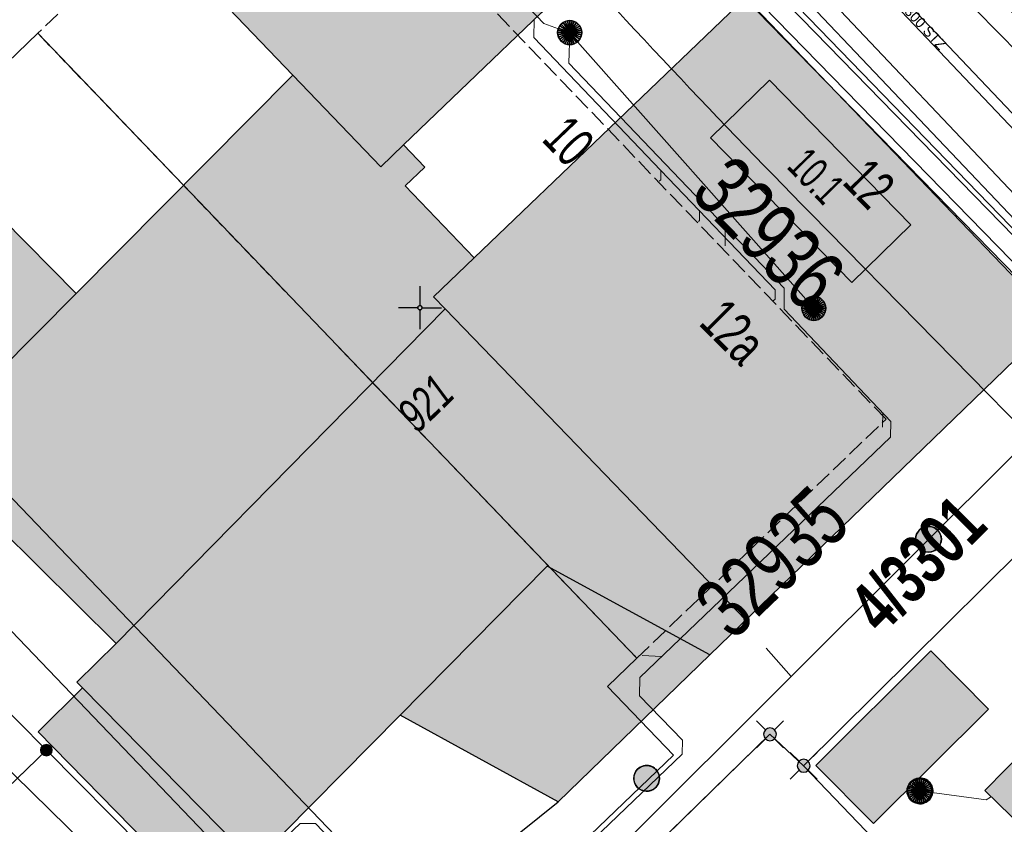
# Model space of a CAD drawing. Header units: metres. Extents: x 2695560 to 2696939, y 1260529 to 1262050.
# Tile 145 of 256: x 2695714 to 2695743, y 1260885 to 1260908. Entities that reach past the tile are written whole.
import ezdxf

# ---------------------------------------------------------------- set-up
doc = ezdxf.new("R2010")
doc.units = ezdxf.units.M
doc.linetypes.add('AUSGEZOGEN', pattern=[0])
doc.linetypes.add('STRICHLINIE_S4', pattern=[0.66, 0.5, -0.16])
for name, color, linetype in [('XR$1$AV_Gebäudeflächen (BB)', 7, 'AUSGEZOGEN'), ('XR$1$AV_Grenzpunkte', 7, 'AUSGEZOGEN'), ('XR$1$AV_Grundstück-Nr.', 7, 'AUSGEZOGEN'), ('XR$1$AV_Haus-Nr.', 7, 'AUSGEZOGEN'), ('XR$1$AV_Koordinatennetzpunkte', 7, 'AUSGEZOGEN'), ('XR$1$AV_Linien (BB)', 7, 'AUSGEZOGEN'), ('XR$1$AV_Linien (EO)', 7, 'AUSGEZOGEN'), ('XR$1$AV_Proj. EO-Gebäude', 7, 'AUSGEZOGEN'), ('XR$1$AV_Proj. Gebäude', 7, 'AUSGEZOGEN'), ('XR$1$AV_Proj. Gebäude-ID', 7, 'AUSGEZOGEN'), ('XR$1$AV_Proj. Haus-Nr.', 7, 'AUSGEZOGEN'), ('XR$1$AV_Proj. ut. Gebäude', 7, 'AUSGEZOGEN'), ('XR$1$AV_Versicherung-Nr.', 7, 'AUSGEZOGEN'), ('XR$1$AW_LK_Schachtdeckel', 24, 'AUSGEZOGEN'), ('XR$1$Liegenschaftsgrenzen', 7, 'AUSGEZOGEN'), ('XR$1$PFAV', 255, 'AUSGEZOGEN'), ('XR$1$PFAW', 255, 'AUSGEZOGEN'), ('XR$1$RP_Abstandslinie', 7, 'AUSGEZOGEN')]:
    doc.layers.add(name, color=color, linetype=linetype)
for name, color, linetype, lineweight in [('XR$2$ABW-Linie-R-genau', 4, 'AUSGEZOGEN', 18), ('XR$2$ABW-LinieFlaeche-R-genau', 4, 'AUSGEZOGEN', 18), ('XR$2$ABW-Punkt', 6, 'AUSGEZOGEN', 18), ('XR$2$ELE-Flaeche-oberirdisch', 1, 'AUSGEZOGEN', 18), ('XR$2$GAS-Linie-genau', 12, 'AUSGEZOGEN', 18), ('XR$2$KOM-Linie-U-genau', 91, 'AUSGEZOGEN', 18), ('XR$2$KOM-LinieFlaeche-U-genau', 91, 'AUSGEZOGEN', 18), ('XR$2$WAS-Linie-genau', 5, 'AUSGEZOGEN', 18), ('XR$2$WEI-Text', 59, 'AUSGEZOGEN', 18)]:
    doc.layers.add(name, color=color, linetype=linetype, lineweight=lineweight)
doc.styles.add('ARIAL', font='arial.ttf')
doc.styles.add('TXT', font='txt')

# ---------------------------------------------------------------- blocks, each defined once
blk = doc.blocks.new('BWAV19')
at = {"layer": 'XR$1$PFAV', "transparency": 33554687}
blk.add_hatch(color=7, dxfattribs=at).paths.add_polyline_path([(0, 0.24), (-0.024, 0.239), (-0.048, 0.235), (-0.072, 0.229), (-0.095, 0.221), (-0.116, 0.21), (-0.137, 0.197), (-0.156, 0.182), (-0.174, 0.165), (-0.19, 0.147), (-0.204, 0.127), (-0.215, 0.106), (-0.225, 0.083), (-0.232, 0.06), (-0.237, 0.036), (-0.24, 0.012), (-0.24, -0.012), (-0.237, -0.036), (-0.232, -0.06), (-0.225, -0.083), (-0.215, -0.106), (-0.204, -0.127), (-0.19, -0.147), (-0.174, -0.165), (-0.156, -0.182), (-0.137, -0.197), (-0.116, -0.21), (-0.095, -0.221), (-0.072, -0.229), (-0.048, -0.235), (-0.024, -0.239), (0, -0.24), (0.024, -0.239), (0.048, -0.235), (0.072, -0.229), (0.095, -0.221), (0.116, -0.21), (0.137, -0.197), (0.156, -0.182), (0.174, -0.165), (0.19, -0.147), (0.204, -0.127), (0.215, -0.106), (0.225, -0.083), (0.232, -0.06), (0.237, -0.036), (0.24, -0.012), (0.24, 0.012), (0.237, 0.036), (0.232, 0.06), (0.225, 0.083), (0.215, 0.106), (0.204, 0.127), (0.19, 0.147), (0.174, 0.165), (0.156, 0.182), (0.137, 0.197), (0.116, 0.21), (0.095, 0.221), (0.072, 0.229), (0.048, 0.235), (0.024, 0.239)])
at = {"color": 7, "transparency": 33554687}
for p, q in [((-0.5, 0.5), (-0.17, 0.17)), ((0.17, 0.17), (0.5, 0.5)), ((-0.5, -0.5), (-0.17, -0.17)), ((0.17, -0.17), (0.5, -0.5))]:
    blk.add_line(p, q, dxfattribs=at)
for start, end in [(90, 270), (270, 90)]:
    blk.add_arc((0, 0), 0.24, start, end, dxfattribs=at)
blk = doc.blocks.new('BAV15')
at = {"layer": 'XR$1$PFAV', "transparency": 33554687}
blk.add_hatch(color=7, dxfattribs=at).paths.add_polyline_path([(0.5, 0), (0.49, 0.101), (0.459, 0.197), (0.41, 0.286), (0.344, 0.362), (0.264, 0.424), (0.174, 0.469), (0.076, 0.494), (-0.025, 0.499), (-0.125, 0.484), (-0.22, 0.449), (-0.306, 0.395), (-0.379, 0.326), (-0.437, 0.243), (-0.477, 0.15), (-0.497, 0.051), (-0.497, -0.051), (-0.477, -0.15), (-0.437, -0.243), (-0.379, -0.326), (-0.306, -0.395), (-0.22, -0.449), (-0.125, -0.484), (-0.025, -0.499), (0.076, -0.494), (0.174, -0.469), (0.264, -0.424), (0.344, -0.362), (0.41, -0.286), (0.459, -0.197), (0.49, -0.101)])
at = {"color": 7, "transparency": 33554687}
for start, end in [(90, 270), (270, 90)]:
    blk.add_arc((0, 0), 0.5, start, end, dxfattribs=at)
at = {"layer": 'XR$1$PFAV', "transparency": 33554687}
blk.add_circle((0, 0), 0.5, dxfattribs=at)
blk = doc.blocks.new('BAV2041')
at = {"color": 7, "transparency": 33554687}
for p, q in [((0, 0.5), (0, 0.05)), ((-0.05, 0), (-0.5, 0)), ((0.05, 0), (0.5, 0)), ((0, -0.05), (0, -0.5))]:
    blk.add_line(p, q, dxfattribs=at)
blk.add_circle((0, 0), 0.05, dxfattribs=at)
for start, end in [(90, 270), (270, 90)]:
    blk.add_arc((0, 0), 0.05, start, end, dxfattribs=at)
blk = doc.blocks.new('COMPLEXOBJECT_1438')
at = {"layer": 'XR$1$RP_Abstandslinie', "color": 7, "linetype": 'AUSGEZOGEN', "transparency": 33554687}
blk.add_lwpolyline([(5740.169, 10869.471), (5754.48, 10884.31), (5736.38, 10902.74)], dxfattribs=at)
blk.add_arc((5936.629, 11099.556), 280.778, 219.41519, 224.50458, dxfattribs=at)
blk = doc.blocks.new('BAW2082')
at = {"layer": 'XR$1$PFAW', "transparency": 33554687}
blk.add_hatch(color=7, dxfattribs=at).paths.add_polyline_path([(0.509, -0.003), (0.499, 0.098), (0.469, 0.194), (0.42, 0.283), (0.354, 0.359), (0.274, 0.421), (0.183, 0.466), (0.085, 0.491), (-0.016, 0.496), (-0.116, 0.481), (-0.211, 0.446), (-0.297, 0.392), (-0.37, 0.323), (-0.428, 0.24), (-0.468, 0.147), (-0.488, 0.047), (-0.488, -0.054), (-0.468, -0.153), (-0.428, -0.246), (-0.37, -0.329), (-0.297, -0.398), (-0.211, -0.452), (-0.116, -0.487), (-0.016, -0.502), (0.085, -0.497), (0.183, -0.472), (0.274, -0.427), (0.354, -0.366), (0.42, -0.289), (0.469, -0.2), (0.499, -0.104)])
at = {"transparency": 33554687}
for start, end in [(91.1948, 268.8052), (268.8052, 91.1948)]:
    blk.add_arc((0.01, 0), 0.5, start, end, dxfattribs=at)
at = {"layer": 'XR$1$PFAW', "transparency": 33554687}
blk.add_circle((0.009, -0.003), 0.5, dxfattribs=at)
blk = doc.blocks.new('ABW-KONTROLLSCHACHT')
at = {"layer": 'XR$2$ABW-Punkt', "linetype": 'AUSGEZOGEN', "lineweight": 25, "transparency": 33554687}
for points in [[(-194, 291, 2500), (0, 0, 2500), (-247, 247, 2500)], [(-194, 291), (0, 0), (-247, 247)], [(-194, 291, 2500), (-194, 291), (-247, 247), (-247, 247, 2500)], [(-134, 323, 2500), (0, 0, 2500), (-194, 291, 2500)], [(-134, 323), (0, 0), (-194, 291)], [(-134, 323, 2500), (-134, 323), (-194, 291), (-194, 291, 2500)], [(-68, 343, 2500), (0, 0, 2500), (-134, 323, 2500)], [(-68, 343), (0, 0), (-134, 323)], [(-68, 343, 2500), (-68, 343), (-134, 323), (-134, 323, 2500)], [(0, 350, 2500), (0, 0, 2500), (-68, 343, 2500)], [(0, 350), (0, 0), (-68, 343)], [(0, 350, 2500), (0, 350), (-68, 343), (-68, 343, 2500)], [(68, 343, 2500), (0, 0, 2500), (0, 350, 2500)], [(68, 343), (0, 0), (0, 350)], [(68, 343, 2500), (68, 343), (0, 350), (0, 350, 2500)], [(134, 323, 2500), (0, 0, 2500), (68, 343, 2500)], [(134, 323), (0, 0), (68, 343)], [(194, 291, 2500), (0, 0, 2500), (134, 323, 2500)], [(194, 291), (0, 0), (134, 323)], [(247, 247, 2500), (0, 0, 2500), (194, 291, 2500)], [(247, 247), (0, 0), (194, 291)], [(134, 323, 2500), (134, 323), (68, 343), (68, 343, 2500)], [(194, 291, 2500), (194, 291), (134, 323), (134, 323, 2500)], [(247, 247, 2500), (247, 247), (194, 291), (194, 291, 2500)], [(-343, 68, 2500), (0, 0, 2500), (-350, 0, 2500)], [(-343, 68), (0, 0), (-350, 0)], [(-343, 68, 2500), (-343, 68), (-350, 0), (-350, 0, 2500)], [(-350, 0, 2500), (0, 0, 2500), (-343, -68, 2500)], [(-350, 0), (0, 0), (-343, -68)], [(-323, 134, 2500), (0, 0, 2500), (-343, 68, 2500)], [(-323, 134), (0, 0), (-343, 68)], [(-323, 134, 2500), (-323, 134), (-343, 68), (-343, 68, 2500)], [(-343, -68, 2500), (0, 0, 2500), (-323, -134, 2500)], [(-343, -68), (0, 0), (-323, -134)], [(-291, 194, 2500), (0, 0, 2500), (-323, 134, 2500)], [(-291, 194), (0, 0), (-323, 134)], [(-291, 194, 2500), (-291, 194), (-323, 134), (-323, 134, 2500)], [(-323, -134, 2500), (0, 0, 2500), (-291, -194, 2500)], [(-323, -134), (0, 0), (-291, -194)], [(-247, 247, 2500), (0, 0, 2500), (-291, 194, 2500)], [(-247, 247), (0, 0), (-291, 194)], [(-247, 247, 2500), (-247, 247), (-291, 194), (-291, 194, 2500)], [(-291, -194, 2500), (0, 0, 2500), (-247, -247, 2500)], [(-291, -194), (0, 0), (-247, -247)], [(-247, -247, 2500), (0, 0, 2500), (-194, -291, 2500)], [(-247, -247), (0, 0), (-194, -291)], [(-194, -291, 2500), (0, 0, 2500), (-134, -323, 2500)], [(-194, -291), (0, 0), (-134, -323)], [(-134, -323, 2500), (0, 0, 2500), (-68, -343, 2500)], [(-134, -323), (0, 0), (-68, -343)], [(-68, -343, 2500), (0, 0, 2500), (0, -350, 2500)], [(-68, -343), (0, 0), (0, -350)], [(291, 194, 2500), (0, 0, 2500), (247, 247, 2500)], [(291, 194), (0, 0), (247, 247)], [(323, 134, 2500), (0, 0, 2500), (291, 194, 2500)], [(323, 134), (0, 0), (291, 194)], [(343, 68, 2500), (0, 0, 2500), (323, 134, 2500)], [(343, 68), (0, 0), (323, 134)], [(350, 0, 2500), (0, 0, 2500), (343, 68, 2500)], [(350, 0), (0, 0), (343, 68)], [(0, -350, 2500), (0, 0, 2500), (68, -343, 2500)], [(68, -343, 2500), (0, 0, 2500), (134, -323, 2500)], [(134, -323, 2500), (0, 0, 2500), (194, -291, 2500)], [(194, -291, 2500), (0, 0, 2500), (247, -247, 2500)], [(247, -247, 2500), (0, 0, 2500), (291, -194, 2500)], [(291, -194, 2500), (0, 0, 2500), (323, -134, 2500)], [(323, -134, 2500), (0, 0, 2500), (343, -68, 2500)], [(343, -68, 2500), (0, 0, 2500), (350, 0, 2500)], [(0, -350), (0, 0), (68, -343)], [(68, -343), (0, 0), (134, -323)], [(134, -323), (0, 0), (194, -291)], [(194, -291), (0, 0), (247, -247)], [(247, -247), (0, 0), (291, -194)], [(291, -194), (0, 0), (323, -134)], [(323, -134), (0, 0), (343, -68)], [(343, -68), (0, 0), (350, 0)], [(291, 194, 2500), (291, 194), (247, 247), (247, 247, 2500)], [(323, 134, 2500), (323, 134), (291, 194), (291, 194, 2500)], [(343, 68, 2500), (343, 68), (323, 134), (323, 134, 2500)], [(350, 0, 2500), (350, 0), (343, 68), (343, 68, 2500)], [(-350, 0, 2500), (-350, 0), (-343, -68), (-343, -68, 2500)], [(-343, -68, 2500), (-343, -68), (-323, -134), (-323, -134, 2500)], [(-323, -134, 2500), (-323, -134), (-291, -194), (-291, -194, 2500)], [(-291, -194, 2500), (-291, -194), (-247, -247), (-247, -247, 2500)], [(-247, -247, 2500), (-247, -247), (-194, -291), (-194, -291, 2500)], [(194, -291, 2500), (194, -291), (247, -247), (247, -247, 2500)], [(247, -247, 2500), (247, -247), (291, -194), (291, -194, 2500)], [(291, -194, 2500), (291, -194), (323, -134), (323, -134, 2500)], [(323, -134, 2500), (323, -134), (343, -68), (343, -68, 2500)], [(343, -68, 2500), (343, -68), (350, 0), (350, 0, 2500)], [(-194, -291, 2500), (-194, -291), (-134, -323), (-134, -323, 2500)], [(-134, -323, 2500), (-134, -323), (-68, -343), (-68, -343, 2500)], [(-68, -343, 2500), (-68, -343), (0, -350), (0, -350, 2500)], [(0, -350, 2500), (0, -350), (68, -343), (68, -343, 2500)], [(68, -343, 2500), (68, -343), (134, -323), (134, -323, 2500)], [(134, -323, 2500), (134, -323), (194, -291), (194, -291, 2500)]]:
    blk.add_3dface(points, dxfattribs=at)
blk = doc.blocks.new('ABW-SCHLAMMSAMMLER_RUND')
at = {"layer": 'XR$2$ABW-Punkt', "linetype": 'AUSGEZOGEN', "lineweight": 13, "transparency": 33554687}
for p, q in [((-70, 75, 2500), (70, 75, 2500)), ((-70, -75, 2500), (70, -75, 2500))]:
    blk.add_line(p, q, dxfattribs=at)
blk.add_polyline3d([(90, 0, 2500), (0, 0, 2500), (-90, 0, 2500)], dxfattribs=at)
at = {"layer": 'XR$2$ABW-Punkt', "linetype": 'AUSGEZOGEN', "lineweight": 25, "transparency": 33554687}
for points in [[(-147, 29, 2500), (0, 0, 2500), (-150, 0, 2500)], [(-147, 29), (0, 0), (-150, 0)], [(-147, 29, 2500), (-147, 29), (-150, 0), (-150, 0, 2500)], [(-150, 0, 2500), (0, 0, 2500), (-147, -29, 2500)], [(-150, 0), (0, 0), (-147, -29)], [(-139, 57, 2500), (0, 0, 2500), (-147, 29, 2500)], [(-139, 57), (0, 0), (-147, 29)], [(-139, 57, 2500), (-139, 57), (-147, 29), (-147, 29, 2500)], [(-147, -29, 2500), (0, 0, 2500), (-139, -57, 2500)], [(-147, -29), (0, 0), (-139, -57)], [(-125, 83, 2500), (0, 0, 2500), (-139, 57, 2500)], [(-125, 83), (0, 0), (-139, 57)], [(-125, 83, 2500), (-125, 83), (-139, 57), (-139, 57, 2500)], [(-139, -57, 2500), (0, 0, 2500), (-125, -83, 2500)], [(-139, -57), (0, 0), (-125, -83)], [(-106, 106, 2500), (0, 0, 2500), (-125, 83, 2500)], [(-106, 106), (0, 0), (-125, 83)], [(-106, 106, 2500), (-106, 106), (-125, 83), (-125, 83, 2500)], [(-125, -83, 2500), (0, 0, 2500), (-106, -106, 2500)], [(-125, -83), (0, 0), (-106, -106)], [(-83, 125, 2500), (0, 0, 2500), (-106, 106, 2500)], [(-83, 125), (0, 0), (-106, 106)], [(-83, 125, 2500), (-83, 125), (-106, 106), (-106, 106, 2500)], [(-106, -106, 2500), (0, 0, 2500), (-83, -125, 2500)], [(-106, -106), (0, 0), (-83, -125)], [(-57, 139, 2500), (0, 0, 2500), (-83, 125, 2500)], [(-57, 139), (0, 0), (-83, 125)], [(-57, 139, 2500), (-57, 139), (-83, 125), (-83, 125, 2500)], [(-83, -125, 2500), (0, 0, 2500), (-57, -139, 2500)], [(-83, -125), (0, 0), (-57, -139)], [(-29, 147, 2500), (0, 0, 2500), (-57, 139, 2500)], [(-29, 147), (0, 0), (-57, 139)], [(-29, 147, 2500), (-29, 147), (-57, 139), (-57, 139, 2500)], [(-57, -139, 2500), (0, 0, 2500), (-29, -147, 2500)], [(-57, -139), (0, 0), (-29, -147)], [(0, 150, 2500), (0, 0, 2500), (-29, 147, 2500)], [(0, 150), (0, 0), (-29, 147)], [(0, 150, 2500), (0, 150), (-29, 147), (-29, 147, 2500)], [(-29, -147, 2500), (0, 0, 2500), (0, -150, 2500)], [(-29, -147), (0, 0), (0, -150)], [(29, 147, 2500), (0, 0, 2500), (0, 150, 2500)], [(29, 147), (0, 0), (0, 150)], [(29, 147, 2500), (29, 147), (0, 150), (0, 150, 2500)], [(57, 139, 2500), (0, 0, 2500), (29, 147, 2500)], [(57, 139), (0, 0), (29, 147)], [(83, 125, 2500), (0, 0, 2500), (57, 139, 2500)], [(83, 125), (0, 0), (57, 139)], [(106, 106, 2500), (0, 0, 2500), (83, 125, 2500)], [(106, 106), (0, 0), (83, 125)], [(125, 83, 2500), (0, 0, 2500), (106, 106, 2500)], [(125, 83), (0, 0), (106, 106)], [(139, 57, 2500), (0, 0, 2500), (125, 83, 2500)], [(139, 57), (0, 0), (125, 83)], [(147, 29, 2500), (0, 0, 2500), (139, 57, 2500)], [(147, 29), (0, 0), (139, 57)], [(150, 0, 2500), (0, 0, 2500), (147, 29, 2500)], [(150, 0), (0, 0), (147, 29)], [(0, -150, 2500), (0, 0, 2500), (29, -147, 2500)], [(29, -147, 2500), (0, 0, 2500), (57, -139, 2500)], [(57, -139, 2500), (0, 0, 2500), (83, -125, 2500)], [(83, -125, 2500), (0, 0, 2500), (106, -106, 2500)], [(106, -106, 2500), (0, 0, 2500), (125, -83, 2500)], [(125, -83, 2500), (0, 0, 2500), (139, -57, 2500)], [(139, -57, 2500), (0, 0, 2500), (147, -29, 2500)], [(147, -29, 2500), (0, 0, 2500), (150, 0, 2500)], [(0, -150), (0, 0), (29, -147)], [(29, -147), (0, 0), (57, -139)], [(57, -139), (0, 0), (83, -125)], [(83, -125), (0, 0), (106, -106)], [(106, -106), (0, 0), (125, -83)], [(125, -83), (0, 0), (139, -57)], [(139, -57), (0, 0), (147, -29)], [(147, -29), (0, 0), (150, 0)], [(57, 139, 2500), (57, 139), (29, 147), (29, 147, 2500)], [(83, 125, 2500), (83, 125), (57, 139), (57, 139, 2500)], [(106, 106, 2500), (106, 106), (83, 125), (83, 125, 2500)], [(125, 83, 2500), (125, 83), (106, 106), (106, 106, 2500)], [(139, 57, 2500), (139, 57), (125, 83), (125, 83, 2500)], [(147, 29, 2500), (147, 29), (139, 57), (139, 57, 2500)], [(150, 0, 2500), (150, 0), (147, 29), (147, 29, 2500)], [(-150, 0, 2500), (-150, 0), (-147, -29), (-147, -29, 2500)], [(-147, -29, 2500), (-147, -29), (-139, -57), (-139, -57, 2500)], [(-139, -57, 2500), (-139, -57), (-125, -83), (-125, -83, 2500)], [(-125, -83, 2500), (-125, -83), (-106, -106), (-106, -106, 2500)], [(-106, -106, 2500), (-106, -106), (-83, -125), (-83, -125, 2500)], [(-83, -125, 2500), (-83, -125), (-57, -139), (-57, -139, 2500)], [(-57, -139, 2500), (-57, -139), (-29, -147), (-29, -147, 2500)], [(-29, -147, 2500), (-29, -147), (0, -150), (0, -150, 2500)], [(0, -150, 2500), (0, -150), (29, -147), (29, -147, 2500)], [(29, -147, 2500), (29, -147), (57, -139), (57, -139, 2500)], [(57, -139, 2500), (57, -139), (83, -125), (83, -125, 2500)], [(83, -125, 2500), (83, -125), (106, -106), (106, -106, 2500)], [(106, -106, 2500), (106, -106), (125, -83), (125, -83, 2500)], [(125, -83, 2500), (125, -83), (139, -57), (139, -57, 2500)], [(139, -57, 2500), (139, -57), (147, -29), (147, -29, 2500)], [(147, -29, 2500), (147, -29), (150, 0), (150, 0, 2500)]]:
    blk.add_3dface(points, dxfattribs=at)
blk = doc.blocks.new('ABW-DECKEL')
at = {"layer": 'XR$2$ABW-Punkt', "linetype": 'AUSGEZOGEN', "lineweight": 25, "transparency": 33554687}
for points in [[(-194, 291, 2500), (0, 0, 2500), (-247, 247, 2500)], [(-194, 291), (0, 0), (-247, 247)], [(-194, 291, 2500), (-194, 291), (-247, 247), (-247, 247, 2500)], [(-134, 323, 2500), (0, 0, 2500), (-194, 291, 2500)], [(-134, 323), (0, 0), (-194, 291)], [(-134, 323, 2500), (-134, 323), (-194, 291), (-194, 291, 2500)], [(-68, 343, 2500), (0, 0, 2500), (-134, 323, 2500)], [(-68, 343), (0, 0), (-134, 323)], [(-68, 343, 2500), (-68, 343), (-134, 323), (-134, 323, 2500)], [(0, 350, 2500), (0, 0, 2500), (-68, 343, 2500)], [(0, 350), (0, 0), (-68, 343)], [(0, 350, 2500), (0, 350), (-68, 343), (-68, 343, 2500)], [(68, 343, 2500), (0, 0, 2500), (0, 350, 2500)], [(68, 343), (0, 0), (0, 350)], [(68, 343, 2500), (68, 343), (0, 350), (0, 350, 2500)], [(134, 323, 2500), (0, 0, 2500), (68, 343, 2500)], [(134, 323), (0, 0), (68, 343)], [(194, 291, 2500), (0, 0, 2500), (134, 323, 2500)], [(194, 291), (0, 0), (134, 323)], [(247, 247, 2500), (0, 0, 2500), (194, 291, 2500)], [(247, 247), (0, 0), (194, 291)], [(134, 323, 2500), (134, 323), (68, 343), (68, 343, 2500)], [(194, 291, 2500), (194, 291), (134, 323), (134, 323, 2500)], [(247, 247, 2500), (247, 247), (194, 291), (194, 291, 2500)], [(-343, 68, 2500), (0, 0, 2500), (-350, 0, 2500)], [(-343, 68), (0, 0), (-350, 0)], [(-343, 68, 2500), (-343, 68), (-350, 0), (-350, 0, 2500)], [(-350, 0, 2500), (0, 0, 2500), (-343, -68, 2500)], [(-350, 0), (0, 0), (-343, -68)], [(-323, 134, 2500), (0, 0, 2500), (-343, 68, 2500)], [(-323, 134), (0, 0), (-343, 68)], [(-323, 134, 2500), (-323, 134), (-343, 68), (-343, 68, 2500)], [(-343, -68, 2500), (0, 0, 2500), (-323, -134, 2500)], [(-343, -68), (0, 0), (-323, -134)], [(-291, 194, 2500), (0, 0, 2500), (-323, 134, 2500)], [(-291, 194), (0, 0), (-323, 134)], [(-291, 194, 2500), (-291, 194), (-323, 134), (-323, 134, 2500)], [(-323, -134, 2500), (0, 0, 2500), (-291, -194, 2500)], [(-323, -134), (0, 0), (-291, -194)], [(-247, 247, 2500), (0, 0, 2500), (-291, 194, 2500)], [(-247, 247), (0, 0), (-291, 194)], [(-247, 247, 2500), (-247, 247), (-291, 194), (-291, 194, 2500)], [(-291, -194, 2500), (0, 0, 2500), (-247, -247, 2500)], [(-291, -194), (0, 0), (-247, -247)], [(-247, -247, 2500), (0, 0, 2500), (-194, -291, 2500)], [(-247, -247), (0, 0), (-194, -291)], [(-194, -291, 2500), (0, 0, 2500), (-134, -323, 2500)], [(-194, -291), (0, 0), (-134, -323)], [(-134, -323, 2500), (0, 0, 2500), (-68, -343, 2500)], [(-134, -323), (0, 0), (-68, -343)], [(-68, -343, 2500), (0, 0, 2500), (0, -350, 2500)], [(-68, -343), (0, 0), (0, -350)], [(291, 194, 2500), (0, 0, 2500), (247, 247, 2500)], [(291, 194), (0, 0), (247, 247)], [(323, 134, 2500), (0, 0, 2500), (291, 194, 2500)], [(323, 134), (0, 0), (291, 194)], [(343, 68, 2500), (0, 0, 2500), (323, 134, 2500)], [(343, 68), (0, 0), (323, 134)], [(350, 0, 2500), (0, 0, 2500), (343, 68, 2500)], [(350, 0), (0, 0), (343, 68)], [(0, -350, 2500), (0, 0, 2500), (68, -343, 2500)], [(68, -343, 2500), (0, 0, 2500), (134, -323, 2500)], [(134, -323, 2500), (0, 0, 2500), (194, -291, 2500)], [(194, -291, 2500), (0, 0, 2500), (247, -247, 2500)], [(247, -247, 2500), (0, 0, 2500), (291, -194, 2500)], [(291, -194, 2500), (0, 0, 2500), (323, -134, 2500)], [(323, -134, 2500), (0, 0, 2500), (343, -68, 2500)], [(343, -68, 2500), (0, 0, 2500), (350, 0, 2500)], [(0, -350), (0, 0), (68, -343)], [(68, -343), (0, 0), (134, -323)], [(134, -323), (0, 0), (194, -291)], [(194, -291), (0, 0), (247, -247)], [(247, -247), (0, 0), (291, -194)], [(291, -194), (0, 0), (323, -134)], [(323, -134), (0, 0), (343, -68)], [(343, -68), (0, 0), (350, 0)], [(291, 194, 2500), (291, 194), (247, 247), (247, 247, 2500)], [(323, 134, 2500), (323, 134), (291, 194), (291, 194, 2500)], [(343, 68, 2500), (343, 68), (323, 134), (323, 134, 2500)], [(350, 0, 2500), (350, 0), (343, 68), (343, 68, 2500)], [(-350, 0, 2500), (-350, 0), (-343, -68), (-343, -68, 2500)], [(-343, -68, 2500), (-343, -68), (-323, -134), (-323, -134, 2500)], [(-323, -134, 2500), (-323, -134), (-291, -194), (-291, -194, 2500)], [(-291, -194, 2500), (-291, -194), (-247, -247), (-247, -247, 2500)], [(-247, -247, 2500), (-247, -247), (-194, -291), (-194, -291, 2500)], [(194, -291, 2500), (194, -291), (247, -247), (247, -247, 2500)], [(247, -247, 2500), (247, -247), (291, -194), (291, -194, 2500)], [(291, -194, 2500), (291, -194), (323, -134), (323, -134, 2500)], [(323, -134, 2500), (323, -134), (343, -68), (343, -68, 2500)], [(343, -68, 2500), (343, -68), (350, 0), (350, 0, 2500)], [(-194, -291, 2500), (-194, -291), (-134, -323), (-134, -323, 2500)], [(-134, -323, 2500), (-134, -323), (-68, -343), (-68, -343, 2500)], [(-68, -343, 2500), (-68, -343), (0, -350), (0, -350, 2500)], [(0, -350, 2500), (0, -350), (68, -343), (68, -343, 2500)], [(68, -343, 2500), (68, -343), (134, -323), (134, -323, 2500)], [(134, -323, 2500), (134, -323), (194, -291), (194, -291, 2500)]]:
    blk.add_3dface(points, dxfattribs=at)
blk = doc.blocks.new('ABW-VERSICKERUNGSANLAGE')
at = {"layer": 'XR$2$ABW-Punkt', "linetype": 'AUSGEZOGEN', "transparency": 33554687}
blk.add_hatch(color=4, dxfattribs=at).paths.add_polyline_path([(0, -283), (283, 0), (-283, 0)])
at = {"layer": 'XR$2$ABW-Punkt', "color": 4, "linetype": 'AUSGEZOGEN', "lineweight": 25, "transparency": 33554687}
blk.add_polyline3d([(283, 0, 2500), (0, 283, 2500), (-283, 0, 2500)], dxfattribs=at)
at = {"layer": 'XR$2$ABW-Punkt', "color": 4, "linetype": 'AUSGEZOGEN', "lineweight": 13, "transparency": 33554687}
blk.add_3dface([(-283, 0, 2500), (0, 0, 2500), (283, 0, 2500), (0, -283, 2500)], dxfattribs=at)

msp = doc.modelspace()

# ---------------------------------------------------------------- hatches: boundary and pattern name
at = {"layer": 'XR$1$AV_Gebäudeflächen (BB)', "true_color": 0xd2d2d2, "transparency": 33554687}
for points in [[(2695709.03, 1260898.066), (2695711.436, 1260895.671), (2695717.123, 1260890.039), (2695724.431, 1260897.469), (2695726.704, 1260899.78), (2695726.364, 1260900.132), (2695727.548, 1260901.267), (2695725.544, 1260903.357), (2695726.112, 1260903.901), (2695725.489, 1260904.551), (2695731.386, 1260910.205), (2695724.405, 1260917.485), (2695717.847, 1260911.196), (2695722.272, 1260906.581), (2695715.96, 1260900.226), (2695713.794, 1260902.415)], [(2695729.998, 1260885.438), (2695734.41, 1260889.708), (2695744.47, 1260899.443), (2695735.444, 1260908.839), (2695727.548, 1260901.267), (2695726.364, 1260900.132), (2695726.704, 1260899.78), (2695724.431, 1260897.469), (2695717.123, 1260890.039), (2695715.983, 1260888.917), (2695716.151, 1260888.746), (2695714.854, 1260887.469), (2695719.849, 1260882.381), (2695721.153, 1260883.664), (2695725.391, 1260887.954)], [(2695750.173, 1260878.547), (2695755.987, 1260884.529), (2695755.99, 1260886.676), (2695749.475, 1260892.983), (2695742.416, 1260885.76), (2695750.005, 1260878.374)], [(2695739.172, 1260884.799), (2695742.521, 1260888.131), (2695740.841, 1260889.827), (2695737.492, 1260886.495)]]:
    msp.add_hatch(color=254, dxfattribs=at).paths.add_polyline_path(points)

# ---------------------------------------------------------------- linework, layer by layer
at = {"layer": 'XR$1$AV_Linien (BB)', "color": 7, "linetype": 'AUSGEZOGEN', "transparency": 33554687}
for p, q in [((2695727.548, 1260901.267), (2695735.444, 1260908.839)), ((2695735.444, 1260908.839), (2695744.47, 1260899.443)), ((2695742.416, 1260885.76), (2695749.475, 1260892.983)), ((2695727.332, 1260883.295), (2695729.998, 1260885.438))]:
    msp.add_line(p, q, dxfattribs=at)
for points in [[(2695709.03, 1260898.066), (2695713.794, 1260902.415), (2695715.96, 1260900.226), (2695722.272, 1260906.581), (2695717.847, 1260911.196), (2695724.405, 1260917.485), (2695731.386, 1260910.205), (2695725.489, 1260904.551), (2695726.112, 1260903.901), (2695725.544, 1260903.357), (2695727.548, 1260901.267)], [(2695727.548, 1260901.267), (2695726.364, 1260900.132), (2695726.704, 1260899.78), (2695724.431, 1260897.469), (2695717.123, 1260890.039)], [(2695744.47, 1260899.443), (2695734.41, 1260889.708), (2695729.998, 1260885.438)], [(2695717.123, 1260890.039), (2695711.436, 1260895.671), (2695709.03, 1260898.066)], [(2695746.581, 1260895.834), (2695737.14, 1260886.483), (2695736.161, 1260887.399), (2695729.646, 1260881.039)], [(2695714.854, 1260887.469), (2695716.151, 1260888.746), (2695715.983, 1260888.917), (2695717.123, 1260890.039)], [(2695729.998, 1260885.438), (2695725.391, 1260887.954), (2695721.153, 1260883.664), (2695719.849, 1260882.381), (2695714.854, 1260887.469)], [(2695750.173, 1260878.547), (2695750.005, 1260878.374), (2695742.416, 1260885.76)]]:
    msp.add_lwpolyline(points, dxfattribs=at)
msp.add_lwpolyline([(2695739.172, 1260884.799), (2695737.492, 1260886.495), (2695740.841, 1260889.827), (2695742.521, 1260888.131), (2695739.172, 1260884.799)], close=True, dxfattribs=at)
at = {"layer": 'XR$1$AV_Linien (EO)', "color": 7, "linetype": 'AUSGEZOGEN', "transparency": 33554687}
for p, q in [((2695711.436, 1260895.671), (2695715.96, 1260900.226)), ((2695726.704, 1260899.78), (2695735.458, 1260890.723)), ((2695716.151, 1260888.746), (2695721.153, 1260883.664))]:
    msp.add_line(p, q, dxfattribs=at)
for points in [[(2695722.272, 1260906.581), (2695724.828, 1260903.916), (2695725.489, 1260904.551)], [(2695734.41, 1260889.708), (2695729.674, 1260892.289), (2695725.357, 1260887.919)]]:
    msp.add_lwpolyline(points, dxfattribs=at)
at = {"layer": 'XR$1$AV_Proj. EO-Gebäude', "color": 8, "linetype": 'AUSGEZOGEN', "transparency": 33554687}
msp.add_lwpolyline([(2695734.432, 1260904.759), (2695738.542, 1260900.547), (2695740.259, 1260902.223), (2695736.149, 1260906.435), (2695734.432, 1260904.759)], close=True, dxfattribs=at)
at = {"layer": 'XR$1$AV_Proj. Gebäude', "color": 8, "linetype": 'STRICHLINIE_S4', "transparency": 33554687}
msp.add_lwpolyline([(2695714.843, 1260907.799), (2695732.286, 1260889.611), (2695739.539, 1260896.567), (2695722.097, 1260914.755), (2695714.843, 1260907.799)], close=True, dxfattribs=at)
at = {"layer": 'XR$1$AV_Proj. ut. Gebäude', "color": 8, "linetype": 'AUSGEZOGEN', "transparency": 33554687}
msp.add_lwpolyline([(2695714.843, 1260907.799), (2695713.649, 1260906.653), (2695711.188, 1260909.219), (2695705.234, 1260903.509), (2695727.058, 1260880.752), (2695733.355, 1260886.792), (2695731.434, 1260888.794), (2695732.286, 1260889.611), (2695714.843, 1260907.799)], close=True, dxfattribs=at)
at = {"layer": 'XR$1$Liegenschaftsgrenzen', "color": 7, "linetype": 'AUSGEZOGEN', "transparency": 33554687}
for p, q in [((2695712.376, 1260884.311), (2695715.095, 1260886.937)), ((2695715.095, 1260886.937), (2695723.423, 1260878.539)), ((2695737.14, 1260886.483), (2695751.219, 1260871.817))]:
    msp.add_line(p, q, dxfattribs=at)
for points in [[(2695747.354, 1260896.599), (2695734.19, 1260910.09), (2695731.96, 1260912.49), (2695729.76, 1260914.94), (2695726.52, 1260918.67), (2695722.86, 1260923.09)], [(2695702.693, 1260899.445), (2695712.56, 1260889.494), (2695715.095, 1260886.937)], [(2695737.14, 1260886.483), (2695746.581, 1260895.834), (2695747.354, 1260896.599)], [(2695725.807, 1260877.293), (2695736.161, 1260887.399), (2695737.14, 1260886.483)]]:
    msp.add_lwpolyline(points, dxfattribs=at)
at = {"layer": 'XR$2$ABW-Linie-R-genau', "linetype": 'AUSGEZOGEN', "transparency": 33554687}
for p, q in [((2695737.437, 1260899.795), (2695730.324, 1260907.815)), ((2695734.854, 1260901.614), (2695734.86, 1260902.167)), ((2695739.435, 1260896.336), (2695739.442, 1260896.766)), ((2695732.444, 1260889.687), (2695733.017, 1260889.666))]:
    msp.add_line(p, q, dxfattribs=at)
for points in [[(2695722.169, 1260914.727), (2695722.37, 1260914.908), (2695723.058, 1260914.898), (2695729.578, 1260908.083), (2695730.324, 1260907.815)], [(2695732.988, 1260903.807), (2695729.291, 1260907.673), (2695729.297, 1260908.2), (2695730.371, 1260909.208)], [(2695705.364, 1260899.493), (2695720.597, 1260883.586), (2695721.183, 1260883.575), (2695722.484, 1260884.804), (2695722.934, 1260884.8), (2695726.811, 1260880.751), (2695727.266, 1260880.749), (2695733.603, 1260886.817), (2695733.61, 1260887.224), (2695732.366, 1260888.521), (2695732.377, 1260889.052), (2695739.67, 1260896.047), (2695739.677, 1260896.499), (2695736.574, 1260899.77), (2695736.578, 1260900.385), (2695730.306, 1260906.931), (2695730.33, 1260907.818)], [(2695732.934, 1260903.499), (2695732.979, 1260903.538), (2695732.988, 1260903.807)], [(2695736.251, 1260900.008), (2695736.308, 1260900.066), (2695736.308, 1260900.335), (2695732.988, 1260903.807)], [(2695734.076, 1260902.322), (2695734.108, 1260902.355), (2695734.111, 1260902.65)], [(2695740.517, 1260885.754), (2695742.452, 1260885.489), (2695742.584, 1260885.565)]]:
    msp.add_lwpolyline(points, dxfattribs=at)
at = {"layer": 'XR$2$ABW-LinieFlaeche-R-genau', "linetype": 'AUSGEZOGEN', "transparency": 33554687}
msp.add_lwpolyline([(2695764.862, 1260882.258), (2695732.061, 1260916.781), (2695732.279, 1260916.987), (2695765.08, 1260882.464), (2695764.862, 1260882.258)], close=True, dxfattribs=at)
at = {"layer": 'XR$2$ELE-Flaeche-oberirdisch', "transparency": 33554687}
msp.add_lwpolyline([(2695735.45, 1260915.646), (2695739.013, 1260911.68), (2695747.836, 1260902.71), (2695759.53, 1260891.06), (2695766.182, 1260884.58), (2695766.676, 1260885.076), (2695760.032, 1260891.548), (2695748.332, 1260903.204), (2695739.523, 1260912.16), (2695735.971, 1260916.114), (2695735.45, 1260915.646)], close=True, dxfattribs=at)
at = {"layer": 'XR$2$GAS-Linie-genau', "linetype": 'AUSGEZOGEN', "transparency": 33554687}
msp.add_line((2695743.298, 1260902.359), (2695731.778, 1260914.489), dxfattribs=at)
at = {"layer": 'XR$2$KOM-Linie-U-genau', "linetype": 'AUSGEZOGEN', "transparency": 33554687}
for p, q in [((2695745.497, 1260897.778), (2695736.781, 1260889.084)), ((2695736.781, 1260889.084), (2695736.046, 1260889.903)), ((2695736.781, 1260889.084), (2695729.418, 1260881.74))]:
    msp.add_line(p, q, dxfattribs=at)
for points in [[(2695724.039, 1260923.276), (2695733.597, 1260912.058), (2695744.997, 1260900.292), (2695750.021, 1260895.206), (2695753.209, 1260891.954), (2695757.818, 1260886.939), (2695759.832, 1260884.369), (2695760.532, 1260882.721), (2695760.713, 1260881.431), (2695760.638, 1260880.301), (2695759.838, 1260877.968)], [(2695724.59, 1260875.172), (2695716.22, 1260884.192), (2695711.057, 1260889.256), (2695705.043, 1260895.625)]]:
    msp.add_lwpolyline(points, dxfattribs=at)
at = {"layer": 'XR$2$KOM-LinieFlaeche-U-genau', "linetype": 'AUSGEZOGEN', "transparency": 33554687}
msp.add_lwpolyline([(2695745.586, 1260898.731), (2695734.351, 1260910.245), (2695727.693, 1260918.01), (2695728.111, 1260918.368), (2695734.757, 1260910.617), (2695745.98, 1260899.115), (2695745.586, 1260898.731)], close=True, dxfattribs=at)
at = {"layer": 'XR$2$WAS-Linie-genau', "linetype": 'AUSGEZOGEN', "transparency": 33554687}
msp.add_line((2695743.294, 1260903.097), (2695732.52, 1260914.463), dxfattribs=at)

# ---------------------------------------------------------------- block references
at = {"layer": 'XR$1$AV_Grenzpunkte', "color": 7, "linetype": 'AUSGEZOGEN', "lineweight": -3, "transparency": 33554687}
for name, p, xscale, yscale in [('BWAV19', (2695736.161, 1260887.399), 0.7800000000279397, 0.7800000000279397), ('BAV15', (2695715.095, 1260886.937), 0.3249999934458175, 0.3249999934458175), ('BWAV19', (2695737.14, 1260886.483), 0.7800000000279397, 0.7800000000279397)]:
    msp.add_blockref(name, p, dxfattribs=dict(at, xscale=xscale, yscale=yscale))
at = {"layer": 'XR$1$AV_Koordinatennetzpunkte', "color": 7, "linetype": 'AUSGEZOGEN', "lineweight": -3, "transparency": 33554687, "xscale": 1.25, "yscale": 1.25}
msp.add_blockref('BAV2041', (2695725.97, 1260899.81), dxfattribs=at)
at = {"layer": 'XR$1$AW_LK_Schachtdeckel', "color": 24, "linetype": 'AUSGEZOGEN', "lineweight": -3, "transparency": 33554687, "xscale": 0.7499999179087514, "yscale": 0.7499999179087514}
msp.add_blockref('BAW2082', (2695740.768, 1260893.077), dxfattribs=at)
at = {"layer": 'XR$1$AW_LK_Schachtdeckel', "color": 24, "linetype": 'AUSGEZOGEN', "lineweight": -3, "transparency": 33554687, "xscale": 0.7499999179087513}
for p, yscale, rotation in [((2695732.564, 1260886.113), 0.7499999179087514, 43.762603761), ((2695740.519, 1260885.753), 0.7499999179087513, 352.188232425)]:
    msp.add_blockref('BAW2082', p, dxfattribs=dict(at, yscale=yscale, rotation=rotation))
at = {"layer": 'XR$1$RP_Abstandslinie', "color": 7, "linetype": 'AUSGEZOGEN', "lineweight": -3, "transparency": 33554687}
msp.add_blockref('COMPLEXOBJECT_1438', (2690000.97, 1249999.81), dxfattribs=at)
at = {"layer": 'XR$2$ABW-Punkt', "color": 6, "linetype": 'AUSGEZOGEN', "lineweight": 18, "transparency": 33554687, "xscale": 0.001, "yscale": 0.001, "zscale": 0.001, "rotation": 360}
for name, p in [('ABW-DECKEL', (2695730.33, 1260907.818)), ('ABW-SCHLAMMSAMMLER_RUND', (2695730.33, 1260907.818)), ('ABW-DECKEL', (2695737.437, 1260899.795)), ('ABW-VERSICKERUNGSANLAGE', (2695737.437, 1260899.795)), ('ABW-KONTROLLSCHACHT', (2695740.517, 1260885.754)), ('ABW-DECKEL', (2695740.517, 1260885.754))]:
    msp.add_blockref(name, p, dxfattribs=at)

# ---------------------------------------------------------------- texts
at = {"layer": 'XR$1$AV_Grundstück-Nr.', "color": 7, "transparency": 33554687, "insert": (2695740.471, 1260892.342), "char_height": 1.48491, "width": 4.98214, "attachment_point": 5, "rotation": 45.1845, "style": 'ARIAL'}
msp.add_mtext('\\A1;{\\fArial|i0|b1;\\H1.484908;\\W0.700000;\\C7;4/3301}\\P', dxfattribs=at)
at = {"layer": 'XR$1$AV_Haus-Nr.', "color": 7, "transparency": 33554687, "char_height": 1.1621, "attachment_point": 2, "style": 'ARIAL'}
for s, insert, width, rotation in [('\\W0.64;12', (2695739.47, 1260903.833), 1.59081, 314.2971), ('\\W0.66;12a', (2695735.51, 1260899.527), 2.24073, 315.0189)]:
    msp.add_mtext(s, dxfattribs=dict(at, insert=insert, width=width, rotation=rotation))
at = {"layer": 'XR$1$AV_Proj. Gebäude-ID', "color": 8, "transparency": 33554687, "char_height": 1.78244, "width": 5.51419, "attachment_point": 5, "style": 'ARIAL'}
for s, insert, rotation in [('\\W0.70;32936', (2695736.128, 1260901.987), 314.2971), ('\\W0.70;32935', (2695736.221, 1260892.403), 43.8021)]:
    msp.add_mtext(s, dxfattribs=dict(at, insert=insert, rotation=rotation))
at = {"layer": 'XR$1$AV_Proj. Haus-Nr.', "color": 8, "transparency": 33554687, "attachment_point": 2, "style": 'ARIAL'}
for s, insert, char_height, width, rotation in [('\\W0.64;10', (2695730.724, 1260905.073), 1.1621, 1.59081, 313.8021), ('\\W0.63;10.1', (2695737.839, 1260903.974), 0.92968, 1.96781, 314.2971)]:
    msp.add_mtext(s, dxfattribs=dict(at, insert=insert, char_height=char_height, width=width, rotation=rotation))
at = {"layer": 'XR$1$AV_Versicherung-Nr.', "color": 7, "transparency": 33554687, "insert": (2695726.136, 1260897.031), "char_height": 0.96842, "width": 1.92219, "attachment_point": 5, "rotation": 44.0595, "style": 'ARIAL'}
msp.add_mtext('\\A1;{\\fArial|i1|b0;\\H0.968418;\\W0.700000;\\C7;921}\\P', dxfattribs=at)
at = {"layer": 'XR$2$WEI-Text', "transparency": 33554687, "insert": (2695740.567, 1260908.08), "char_height": 0.3, "width": 2.62619, "attachment_point": 5, "rotation": 312.9, "style": 'TXT'}
msp.add_mtext('\\W1.00;<\\~300\\~STZ', dxfattribs=at)

doc.saveas('drawing.dxf')
